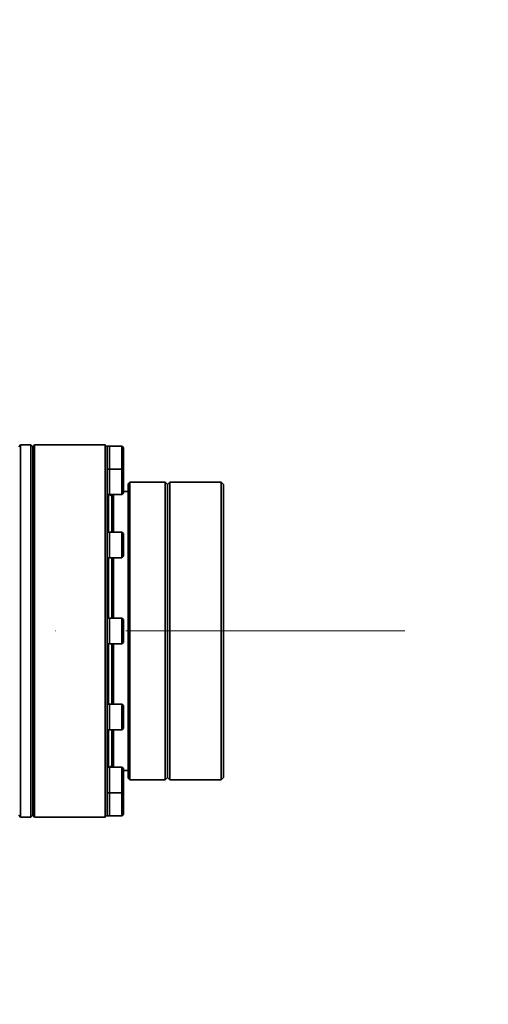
# Model space of a CAD drawing. Header units: millimetres. Extents: x -7686 to -856, y -458 to 6140.
# Tile 78 of 103: x -5424 to -5323, y 5258 to 5470. Entities that reach past the tile are written whole.
import ezdxf

# ---------------------------------------------------------------- set-up
doc = ezdxf.new("R2010")
doc.units = ezdxf.units.MM
doc.header["$LTSCALE"] = 5
doc.header["$PDSIZE"] = -1
doc.linetypes.add('ACAD_ISO10W100', pattern=[18, 12, -3, 0, -3])
doc.dimstyles.new('本体 安装', dxfattribs={"dimtxt": 24, "dimasz": 12, "dimexe": 7, "dimexo": 0.625, "dimtad": 1, "dimtoh": 1, "dimtxsty": 'Standard', "dimcen": 2.5, "dimclrd": 1, "dimclre": 1, "dimclrt": 4, "dimadec": 0, "dimazin": 0, "dimtfac": 1, "dimtmove": 0, "dimatfit": 3, "dimfxl": 1, "dimarcsym": 0})

# ---------------------------------------------------------------- blocks, each defined once
blk = doc.blocks.new('*D90')
at = {"color": 1, "linetype": 'Continuous', "lineweight": -2, "transparency": 16777216}
blk.add_arc((-5967.74, 5338.24), 313, 2.1968, 167.8032, dxfattribs=at)
at = {"color": 1, "linetype": 'Continuous', "transparency": 16777216}
for points in [[(-6271.71, 5403.98), (-6275.64, 5404.75), (-6275.98, 5392.59)], [(-5652.97, 5350.28), (-5656.97, 5350.2), (-5654.74, 5338.24)]]:
    blk.add_solid(points, dxfattribs=at)
at = {"layer": 'Defpoints', "color": 0, "linetype": 'Continuous', "transparency": 16777216}
for p in [(-5795.74, 5599.75), (-6875.73, 5498.34), (-6220.21, 5338.24), (-5967.74, 5338.24), (-5340.73, 5338.24)]:
    blk.add_point(p, dxfattribs=at)
at = {"color": 4, "linetype": 'Continuous', "lineweight": 20, "transparency": 16777216, "insert": (-5939.36, 5662.63), "char_height": 24, "attachment_point": 5, "rotation": 355}
blk.add_mtext('170°', dxfattribs=at)
blk = doc.blocks.new('*D91')
at = {"color": 1, "linetype": 'Continuous', "lineweight": -2, "transparency": 16777216}
blk.add_arc((-5967.74, 5338.24), 326.52, 192.1058, 357.8942, dxfattribs=at)
at = {"color": 1, "linetype": 'Continuous', "transparency": 16777216}
for points in [[(-5643.44, 5326.28), (-5639.44, 5326.2), (-5641.22, 5338.24)], [(-6288.96, 5269.38), (-6285.03, 5270.15), (-6289.3, 5281.54)]]:
    blk.add_solid(points, dxfattribs=at)
at = {"layer": 'Defpoints', "color": 0, "linetype": 'Continuous', "transparency": 16777216}
for p in [(-6220.21, 5338.24), (-5967.74, 5338.24), (-5340.73, 5338.24), (-6875.73, 5178.14), (-6097.07, 5038.42)]:
    blk.add_point(p, dxfattribs=at)
at = {"color": 4, "linetype": 'Continuous', "lineweight": 20, "transparency": 16777216, "insert": (-5940.38, 5025.54), "char_height": 24, "attachment_point": 5, "rotation": 5}
blk.add_mtext('170°', dxfattribs=at)
blk = doc.blocks.new('*D92')
at = {"color": 1, "linetype": 'ByBlock', "lineweight": -2, "transparency": 16777216}
for p, q in [((-4975.19, 5617.51), (-5068.65, 5591.21)), ((-4886.56, 5617.51), (-4975.19, 5617.51)), ((-5967.74, 5338.24), (-5080.2, 5587.96))]:
    blk.add_line(p, q, dxfattribs=at)
at = {"color": 1, "linetype": 'ByBlock', "transparency": 16777216}
blk.add_solid([(-5069.19, 5593.14), (-5068.11, 5589.29), (-5080.2, 5587.96)], dxfattribs=at)
at = {"layer": 'Defpoints', "color": 0, "linetype": 'ByBlock', "transparency": 16777216}
for p in [(-5080.2, 5587.96), (-5967.74, 5338.24)]:
    blk.add_point(p, dxfattribs=at)
at = {"color": 4, "linetype": 'ByBlock', "transparency": 16777216, "insert": (-4930.56, 5630.13), "char_height": 24, "attachment_point": 5}
blk.add_mtext('R922', dxfattribs=at)

msp = doc.modelspace()

# ---------------------------------------------------------------- linework, layer by layer
at = {"linetype": 'Continuous', "lineweight": 35}
for p, q in [((-5423.337, 5378.239), (-5423.737, 5377.839)), ((-5421.137, 5378.239), (-5423.337, 5378.239)), ((-5423.337, 5298.239), (-5423.337, 5378.239)), ((-5420.737, 5377.839), (-5421.137, 5378.239)), ((-5421.137, 5338.239), (-5421.137, 5378.239)), ((-5420.337, 5378.239), (-5420.737, 5377.839)), ((-5420.737, 5377.839), (-5420.737, 5298.639)), ((-5405.137, 5378.239), (-5420.337, 5378.239)), ((-5420.337, 5378.239), (-5420.337, 5338.239)), ((-5404.737, 5377.839), (-5405.137, 5378.239)), ((-5405.137, 5378.239), (-5405.137, 5338.239)), ((-5404.237, 5377.989), (-5404.737, 5377.989)), ((-5404.737, 5377.989), (-5404.737, 5377.839)), ((-5404.737, 5373.032), (-5404.737, 5377.829)), ((-5401.537, 5377.989), (-5404.237, 5377.989)), ((-5404.237, 5375.239), (-5404.237, 5377.989)), ((-5404.237, 5377.989), (-5404.237, 5373.032)), ((-5401.237, 5377.689), (-5401.537, 5377.989)), ((-5401.537, 5375.239), (-5401.537, 5377.989)), ((-5401.237, 5377.689), (-5401.237, 5375.239)), ((-5404.237, 5373.032), (-5404.237, 5375.239)), ((-5401.537, 5373.032), (-5401.537, 5375.239)), ((-5401.237, 5375.239), (-5401.237, 5372.789)), ((-5404.237, 5373.032), (-5404.737, 5373.032)), ((-5404.737, 5372.988), (-5404.737, 5372.061)), ((-5401.537, 5373.032), (-5404.237, 5373.032)), ((-5404.237, 5367.532), (-5404.237, 5373.032)), ((-5404.237, 5373.032), (-5404.237, 5372.664)), ((-5401.237, 5372.732), (-5401.537, 5373.032)), ((-5401.537, 5367.532), (-5401.537, 5373.032)), ((-5401.266, 5372.761), (-5401.237, 5372.789)), ((-5401.237, 5372.732), (-5401.237, 5367.832)), ((-5404.737, 5358.837), (-5404.737, 5372.061)), ((-5404.237, 5372.664), (-5404.237, 5367.532)), ((-5399.837, 5370.239), (-5400.237, 5369.839)), ((-5400.237, 5369.839), (-5400.237, 5306.639)), ((-5392.237, 5370.239), (-5399.837, 5370.239)), ((-5399.837, 5306.239), (-5399.837, 5370.239)), ((-5391.737, 5369.739), (-5392.237, 5370.239)), ((-5392.237, 5338.239), (-5392.237, 5370.239)), ((-5391.237, 5370.239), (-5391.737, 5369.739)), ((-5391.737, 5306.739), (-5391.737, 5369.739)), ((-5391.737, 5338.239), (-5391.737, 5369.739)), ((-5380.237, 5370.239), (-5391.237, 5370.239)), ((-5391.237, 5370.239), (-5391.237, 5306.239)), ((-5379.737, 5369.739), (-5380.237, 5370.239)), ((-5380.237, 5306.239), (-5380.237, 5370.239)), ((-5379.737, 5369.739), (-5379.737, 5306.739)), ((-5404.737, 5367.532), (-5404.237, 5367.532)), ((-5404.43, 5359.489), (-5404.43, 5367.532)), ((-5403.737, 5367.239), (-5404.245, 5367.532)), ((-5404.237, 5367.532), (-5401.537, 5367.532)), ((-5403.737, 5367.532), (-5403.737, 5359.489)), ((-5403.337, 5359.489), (-5403.337, 5367.532)), ((-5401.537, 5367.532), (-5401.237, 5367.832)), ((-5400.237, 5368.239), (-5401.237, 5368.239)), ((-5404.237, 5359.489), (-5404.737, 5359.489)), ((-5404.737, 5358.837), (-5404.737, 5357.231)), ((-5401.537, 5359.489), (-5404.237, 5359.489)), ((-5404.237, 5353.989), (-5404.237, 5359.489)), ((-5404.237, 5359.489), (-5404.237, 5358.114)), ((-5404.237, 5358.114), (-5404.237, 5353.989)), ((-5401.237, 5359.189), (-5401.537, 5359.489)), ((-5401.537, 5353.989), (-5401.537, 5359.489)), ((-5401.237, 5359.189), (-5401.237, 5354.289)), ((-5404.737, 5339.166), (-5404.737, 5357.231)), ((-5404.737, 5353.989), (-5404.237, 5353.989)), ((-5404.43, 5340.989), (-5404.43, 5353.989)), ((-5404.237, 5353.989), (-5401.537, 5353.989)), ((-5403.737, 5353.989), (-5403.737, 5340.989)), ((-5403.337, 5347.51), (-5403.337, 5353.989)), ((-5401.537, 5353.989), (-5401.237, 5354.289)), ((-5403.337, 5340.989), (-5403.337, 5347.51)), ((-5404.237, 5340.989), (-5404.737, 5340.989)), ((-5401.537, 5340.989), (-5404.237, 5340.989)), ((-5404.237, 5335.489), (-5404.237, 5340.989)), ((-5404.237, 5340.989), (-5404.237, 5338.239)), ((-5401.237, 5340.689), (-5401.537, 5340.989)), ((-5401.537, 5335.489), (-5401.537, 5340.989)), ((-5404.737, 5339.166), (-5404.737, 5337.313)), ((-5401.237, 5340.689), (-5401.237, 5335.789)), ((-5421.137, 5298.239), (-5421.137, 5338.239)), ((-5420.337, 5338.239), (-5420.337, 5298.239)), ((-5405.137, 5338.239), (-5405.137, 5298.239)), ((-5404.737, 5319.247), (-5404.737, 5337.313)), ((-5404.237, 5338.239), (-5404.237, 5335.489)), ((-5392.237, 5306.239), (-5392.237, 5338.239)), ((-5391.737, 5306.739), (-5391.737, 5338.239)), ((-5404.737, 5335.489), (-5404.237, 5335.489)), ((-5404.43, 5322.489), (-5404.43, 5335.489)), ((-5404.237, 5335.489), (-5401.537, 5335.489)), ((-5403.737, 5335.489), (-5403.737, 5322.489)), ((-5403.337, 5322.489), (-5403.337, 5335.489)), ((-5401.537, 5335.489), (-5401.237, 5335.789)), ((-5404.237, 5322.489), (-5404.737, 5322.489)), ((-5401.537, 5322.489), (-5404.237, 5322.489)), ((-5404.237, 5316.989), (-5404.237, 5322.489)), ((-5404.237, 5322.489), (-5404.237, 5318.364)), ((-5401.237, 5322.189), (-5401.537, 5322.489)), ((-5401.537, 5316.989), (-5401.537, 5322.489)), ((-5401.237, 5322.189), (-5401.237, 5317.289)), ((-5404.737, 5319.247), (-5404.737, 5317.642)), ((-5404.237, 5318.364), (-5404.237, 5316.989)), ((-5404.737, 5304.418), (-5404.737, 5317.642)), ((-5404.737, 5316.989), (-5404.237, 5316.989)), ((-5404.43, 5308.946), (-5404.43, 5316.989)), ((-5404.237, 5316.989), (-5401.537, 5316.989)), ((-5403.737, 5316.989), (-5403.737, 5308.946)), ((-5403.337, 5308.946), (-5403.337, 5316.989)), ((-5401.537, 5316.989), (-5401.237, 5317.289)), ((-5404.245, 5308.946), (-5403.737, 5309.239)), ((-5404.237, 5308.946), (-5404.737, 5308.946)), ((-5401.537, 5308.946), (-5404.237, 5308.946)), ((-5404.237, 5303.446), (-5404.237, 5308.946)), ((-5404.237, 5308.946), (-5404.237, 5303.815)), ((-5401.237, 5308.646), (-5401.537, 5308.946)), ((-5401.537, 5303.446), (-5401.537, 5308.946)), ((-5401.237, 5308.646), (-5401.237, 5303.746)), ((-5401.237, 5308.239), (-5400.237, 5308.239)), ((-5400.237, 5306.639), (-5399.837, 5306.239)), ((-5399.837, 5306.239), (-5392.237, 5306.239)), ((-5392.237, 5306.239), (-5391.737, 5306.739)), ((-5391.737, 5306.739), (-5391.237, 5306.239)), ((-5391.237, 5306.239), (-5380.237, 5306.239)), ((-5380.237, 5306.239), (-5379.737, 5306.739)), ((-5404.737, 5304.418), (-5404.737, 5303.491)), ((-5404.737, 5303.446), (-5404.237, 5303.446)), ((-5404.737, 5298.65), (-5404.737, 5303.446)), ((-5404.237, 5303.815), (-5404.237, 5303.446)), ((-5404.237, 5303.446), (-5401.537, 5303.446)), ((-5404.237, 5301.675), (-5404.237, 5303.446)), ((-5404.237, 5303.446), (-5404.237, 5298.489)), ((-5401.537, 5303.446), (-5401.237, 5303.746)), ((-5401.537, 5301.675), (-5401.537, 5303.446)), ((-5401.237, 5303.689), (-5401.266, 5303.718)), ((-5401.237, 5303.689), (-5401.237, 5301.628)), ((-5404.237, 5298.489), (-5404.237, 5301.675)), ((-5401.537, 5298.489), (-5401.537, 5301.675)), ((-5401.237, 5301.628), (-5401.237, 5298.789)), ((-5401.537, 5298.489), (-5401.237, 5298.789)), ((-5423.737, 5298.639), (-5423.337, 5298.239)), ((-5423.337, 5298.239), (-5421.137, 5298.239)), ((-5421.137, 5298.239), (-5420.737, 5298.639)), ((-5420.737, 5298.639), (-5420.337, 5298.239)), ((-5420.337, 5298.239), (-5405.137, 5298.239)), ((-5405.137, 5298.239), (-5404.737, 5298.639)), ((-5404.737, 5298.65), (-5404.737, 5298.489)), ((-5404.737, 5298.489), (-5404.237, 5298.489)), ((-5404.237, 5298.489), (-5401.537, 5298.489))]:
    msp.add_line(p, q, dxfattribs=at)
at = {"color": 40, "linetype": 'ACAD_ISO10W100', "lineweight": 20, "true_color": 0xf8d731}
msp.add_line((-5340.734, 5338.239), (-6220.21, 5338.239), dxfattribs=at)

# ---------------------------------------------------------------- dimensions: what is measured, and where the dimension line sits
at = {"color": 1, "linetype": 'Continuous', "lineweight": 20}
for base, line2, picture, middle in [((-5795.741, 5599.747), ((-5967.737, 5338.239), (-6875.73, 5498.343)), '*D90', (-5939.357, 5662.626)), ((-6097.066, 5038.422), ((-5967.737, 5338.239), (-6875.73, 5178.136)), '*D91', (-5940.379, 5025.538))]:
    dim = msp.add_angular_dim_2l(base=base, line1=((-5340.734, 5338.239), (-6220.21, 5338.239)), line2=line2, dimstyle='本体 安装', dxfattribs=at)
    dim.commit()
    dim.dimension.update_dxf_attribs({"geometry": picture, "text_midpoint": middle})
at = {"color": 1, "linetype": 'ByBlock'}
dim = msp.add_radius_dim(center=(-5967.737, 5338.239), mpoint=(-5080.2, 5587.962), dimstyle='本体 安装', dxfattribs=at)
dim.commit()
dim.dimension.update_dxf_attribs({"geometry": '*D92', "text_midpoint": (-4930.561, 5617.509), "dimtype": 164})

doc.saveas('drawing.dxf')
